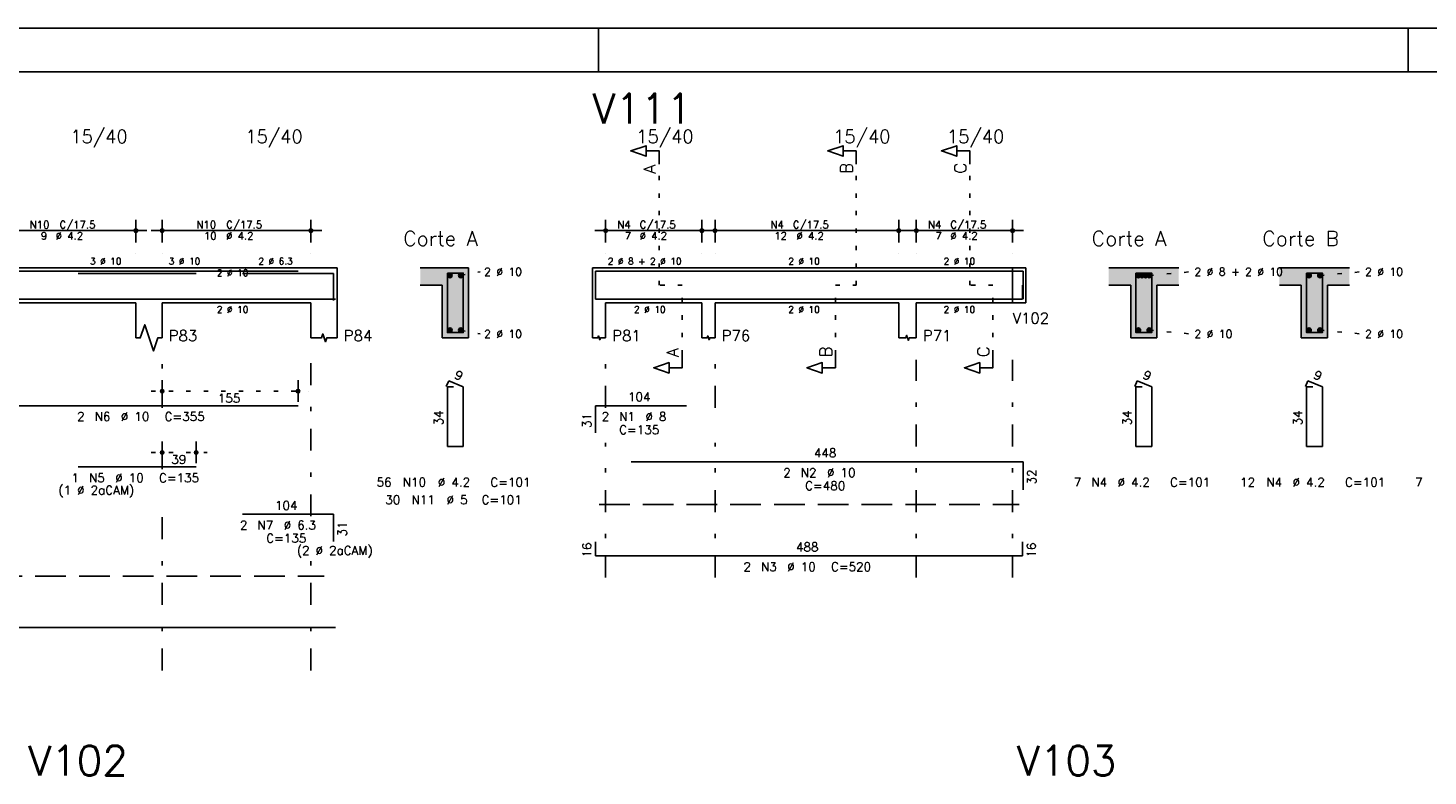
# Model space of a CAD drawing. Extents: x 0 to 119, y 0 to 84.
# Tile 9 of 11: x 69 to 101, y 67 to 84. Entities that reach past the tile are written whole.
import ezdxf

# ---------------------------------------------------------------- set-up
doc = ezdxf.new("R2010")
doc.units = 0
for name, pattern in [('ESTILO_TQS_0001', [1, 0.7, -0.3]), ('ESTILO_TQS_0002', [0.4, 0.1, -0.3]), ('ESTILO_TQS_0003', [1.5, 0.5, -0.4, 0.1, -0.5])]:
    doc.linetypes.add(name, pattern=pattern)
for name, color, linetype in [('1', 1, 'CONTINUOUS'), ('10', 10, 'CONTINUOUS'), ('2', 2, 'CONTINUOUS'), ('4', 4, 'CONTINUOUS'), ('6', 6, 'CONTINUOUS'), ('7', 7, 'CONTINUOUS'), ('8', 8, 'CONTINUOUS')]:
    doc.layers.add(name, color=color, linetype=linetype)
doc.styles.get("Standard").update_dxf_attribs({"font": 'ROMANS.SHX'})

msp = doc.modelspace()

# ---------------------------------------------------------------- linework, layer by layer
at = {"layer": '1', "linetype": 'CONTINUOUS'}
for p, q in [((0, 84.099998), (118.900002, 84.099998)), ((81.900002, 83.099998), (81.900002, 84.099998)), ((100.400002, 83.099998), (100.400002, 84.099998))]:
    msp.add_line(p, q, dxfattribs=at)
at = {"layer": '1', "linetype": 'ESTILO_TQS_0002'}
for p, q in [((83.285, 78.22), (83.285, 80.99)), ((87.785, 78.22), (87.785, 80.99)), ((90.385, 78.22), (90.385, 80.99)), ((78.75, 78.445), (79.195, 78.53)), ((91.36, 78.62), (91.36, 77.82)), ((91.36, 78.62), (91.66, 78.62)), ((94.485, 78.445), (95.43, 78.53)), ((98.385, 78.445), (99.33, 78.53)), ((83.81, 78.22), (83.285, 78.22)), ((83.81, 76.635), (83.81, 78.22)), ((87.31, 76.635), (87.31, 78.22)), ((87.31, 78.22), (87.785, 78.22)), ((90.91, 78.22), (90.385, 78.22)), ((90.91, 76.635), (90.91, 78.22)), ((91.36, 77.82), (91.66, 77.82)), ((78.75, 77.195), (79.195, 77.11)), ((94.485, 77.195), (95.43, 77.11)), ((98.385, 77.195), (99.33, 77.11)), ((71.675, 75.8), (75.28058, 75.8)), ((71.675, 74.4), (72.9523, 74.4))]:
    msp.add_line(p, q, dxfattribs=at)
at = {"layer": '1', "linetype": 'ESTILO_TQS_0001'}
for p, q in [((81.91, 73.215), (91.51, 73.215)), ((43.025, 71.575), (75.625, 71.575))]:
    msp.add_line(p, q, dxfattribs=at)
at = {"layer": '1', "linetype": 'CONTINUOUS'}
for centre in [(78.5, 78.445), (78.75, 78.445), (94.235, 78.445), (94.318333, 78.445), (94.401667, 78.445), (94.485, 78.445), (98.135, 78.445), (98.385, 78.445), (78.5, 77.195), (78.75, 77.195), (94.235, 77.195), (94.485, 77.195), (98.135, 77.195), (98.385, 77.195)]:
    msp.add_circle(centre, 0.05, dxfattribs=at)
for points in [[(78.55, 78.445), (78.475, 78.488301), (78.453015, 78.462101)], [(78.55, 78.445), (78.453015, 78.462101), (78.453015, 78.427899)], [(78.55, 78.445), (78.453015, 78.427899), (78.475, 78.401699)], [(78.55, 78.445), (78.508682, 78.49424), (78.475, 78.488301)], [(78.55, 78.445), (78.475, 78.401699), (78.508682, 78.39576)], [(78.55, 78.445), (78.538302, 78.477139), (78.508682, 78.49424)], [(78.55, 78.445), (78.508682, 78.39576), (78.538302, 78.412861)], [(78.55, 78.445), (78.538302, 78.412861), (78.55, 78.445)], [(78.8, 78.445), (78.725, 78.488301), (78.703015, 78.462101)], [(78.8, 78.445), (78.703015, 78.462101), (78.703015, 78.427899)], [(78.8, 78.445), (78.703015, 78.427899), (78.725, 78.401699)], [(78.8, 78.445), (78.758682, 78.49424), (78.725, 78.488301)], [(78.8, 78.445), (78.725, 78.401699), (78.758682, 78.39576)], [(78.8, 78.445), (78.788302, 78.477139), (78.758682, 78.49424)], [(78.8, 78.445), (78.758682, 78.39576), (78.788302, 78.412861)], [(78.8, 78.445), (78.788302, 78.412861), (78.8, 78.445)], [(94.285, 78.445), (94.21, 78.488301), (94.188015, 78.462101)], [(94.285, 78.445), (94.188015, 78.462101), (94.188015, 78.427899)], [(94.285, 78.445), (94.188015, 78.427899), (94.21, 78.401699)], [(94.285, 78.445), (94.243682, 78.49424), (94.21, 78.488301)], [(94.285, 78.445), (94.21, 78.401699), (94.243682, 78.39576)], [(94.285, 78.445), (94.273302, 78.477139), (94.243682, 78.49424)], [(94.285, 78.445), (94.243682, 78.39576), (94.273302, 78.412861)], [(94.368333, 78.445), (94.293333, 78.488301), (94.271349, 78.462101)], [(94.368333, 78.445), (94.271349, 78.462101), (94.271349, 78.427899)], [(94.368333, 78.445), (94.271349, 78.427899), (94.293333, 78.401699)], [(94.285, 78.445), (94.273302, 78.412861), (94.285, 78.445)], [(94.368333, 78.445), (94.327016, 78.49424), (94.293333, 78.488301)], [(94.368333, 78.445), (94.293333, 78.401699), (94.327016, 78.39576)], [(94.368333, 78.445), (94.356636, 78.477139), (94.327016, 78.49424)], [(94.368333, 78.445), (94.327016, 78.39576), (94.356636, 78.412861)], [(94.451667, 78.445), (94.376667, 78.488301), (94.354682, 78.462101)], [(94.451667, 78.445), (94.354682, 78.462101), (94.354682, 78.427899)], [(94.451667, 78.445), (94.354682, 78.427899), (94.376667, 78.401699)], [(94.368333, 78.445), (94.356636, 78.412861), (94.368333, 78.445)], [(94.451667, 78.445), (94.410349, 78.49424), (94.376667, 78.488301)], [(94.451667, 78.445), (94.376667, 78.401699), (94.410349, 78.39576)], [(94.451667, 78.445), (94.439969, 78.477139), (94.410349, 78.49424)], [(94.451667, 78.445), (94.410349, 78.39576), (94.439969, 78.412861)], [(94.535, 78.445), (94.46, 78.488301), (94.438015, 78.462101)], [(94.535, 78.445), (94.438015, 78.462101), (94.438015, 78.427899)], [(94.535, 78.445), (94.438015, 78.427899), (94.46, 78.401699)], [(94.451667, 78.445), (94.439969, 78.412861), (94.451667, 78.445)], [(94.535, 78.445), (94.493682, 78.49424), (94.46, 78.488301)], [(94.535, 78.445), (94.46, 78.401699), (94.493682, 78.39576)], [(94.535, 78.445), (94.523302, 78.477139), (94.493682, 78.49424)], [(94.535, 78.445), (94.493682, 78.39576), (94.523302, 78.412861)], [(94.535, 78.445), (94.523302, 78.412861), (94.535, 78.445)], [(98.185, 78.445), (98.11, 78.488301), (98.088015, 78.462101)], [(98.185, 78.445), (98.088015, 78.462101), (98.088015, 78.427899)], [(98.185, 78.445), (98.088015, 78.427899), (98.11, 78.401699)], [(98.185, 78.445), (98.143682, 78.49424), (98.11, 78.488301)], [(98.185, 78.445), (98.11, 78.401699), (98.143682, 78.39576)], [(98.185, 78.445), (98.173302, 78.477139), (98.143682, 78.49424)], [(98.185, 78.445), (98.143682, 78.39576), (98.173302, 78.412861)], [(98.185, 78.445), (98.173302, 78.412861), (98.185, 78.445)], [(98.435, 78.445), (98.36, 78.488301), (98.338015, 78.462101)], [(98.435, 78.445), (98.338015, 78.462101), (98.338015, 78.427899)], [(98.435, 78.445), (98.338015, 78.427899), (98.36, 78.401699)], [(98.435, 78.445), (98.393682, 78.49424), (98.36, 78.488301)], [(98.435, 78.445), (98.36, 78.401699), (98.393682, 78.39576)], [(98.435, 78.445), (98.423302, 78.477139), (98.393682, 78.49424)], [(98.435, 78.445), (98.393682, 78.39576), (98.423302, 78.412861)], [(98.435, 78.445), (98.423302, 78.412861), (98.435, 78.445)], [(78.55, 77.195), (78.475, 77.238301), (78.453015, 77.212101)], [(78.55, 77.195), (78.453015, 77.212101), (78.453015, 77.177899)], [(78.55, 77.195), (78.453015, 77.177899), (78.475, 77.151699)], [(78.55, 77.195), (78.508682, 77.24424), (78.475, 77.238301)], [(78.55, 77.195), (78.475, 77.151699), (78.508682, 77.14576)], [(78.55, 77.195), (78.538302, 77.227139), (78.508682, 77.24424)], [(78.55, 77.195), (78.508682, 77.14576), (78.538302, 77.162861)], [(78.55, 77.195), (78.538302, 77.162861), (78.55, 77.195)], [(78.8, 77.195), (78.725, 77.238301), (78.703015, 77.212101)], [(78.8, 77.195), (78.703015, 77.212101), (78.703015, 77.177899)], [(78.8, 77.195), (78.703015, 77.177899), (78.725, 77.151699)], [(78.8, 77.195), (78.758682, 77.24424), (78.725, 77.238301)], [(78.8, 77.195), (78.725, 77.151699), (78.758682, 77.14576)], [(78.8, 77.195), (78.788302, 77.227139), (78.758682, 77.24424)], [(78.8, 77.195), (78.758682, 77.14576), (78.788302, 77.162861)], [(78.8, 77.195), (78.788302, 77.162861), (78.8, 77.195)], [(94.285, 77.195), (94.21, 77.238301), (94.188015, 77.212101)], [(94.285, 77.195), (94.188015, 77.212101), (94.188015, 77.177899)], [(94.285, 77.195), (94.188015, 77.177899), (94.21, 77.151699)], [(94.285, 77.195), (94.243682, 77.24424), (94.21, 77.238301)], [(94.285, 77.195), (94.21, 77.151699), (94.243682, 77.14576)], [(94.285, 77.195), (94.273302, 77.227139), (94.243682, 77.24424)], [(94.285, 77.195), (94.243682, 77.14576), (94.273302, 77.162861)], [(94.285, 77.195), (94.273302, 77.162861), (94.285, 77.195)], [(94.535, 77.195), (94.46, 77.238301), (94.438015, 77.212101)], [(94.535, 77.195), (94.438015, 77.212101), (94.438015, 77.177899)], [(94.535, 77.195), (94.438015, 77.177899), (94.46, 77.151699)], [(94.535, 77.195), (94.493682, 77.24424), (94.46, 77.238301)], [(94.535, 77.195), (94.46, 77.151699), (94.493682, 77.14576)], [(94.535, 77.195), (94.523302, 77.227139), (94.493682, 77.24424)], [(94.535, 77.195), (94.493682, 77.14576), (94.523302, 77.162861)], [(94.535, 77.195), (94.523302, 77.162861), (94.535, 77.195)], [(98.185, 77.195), (98.11, 77.238301), (98.088015, 77.212101)], [(98.185, 77.195), (98.088015, 77.212101), (98.088015, 77.177899)], [(98.185, 77.195), (98.088015, 77.177899), (98.11, 77.151699)], [(98.185, 77.195), (98.143682, 77.24424), (98.11, 77.238301)], [(98.185, 77.195), (98.11, 77.151699), (98.143682, 77.14576)], [(98.185, 77.195), (98.173302, 77.227139), (98.143682, 77.24424)], [(98.185, 77.195), (98.143682, 77.14576), (98.173302, 77.162861)], [(98.185, 77.195), (98.173302, 77.162861), (98.185, 77.195)], [(98.435, 77.195), (98.36, 77.238301), (98.338015, 77.212101)], [(98.435, 77.195), (98.338015, 77.212101), (98.338015, 77.177899)], [(98.435, 77.195), (98.338015, 77.177899), (98.36, 77.151699)], [(98.435, 77.195), (98.393682, 77.24424), (98.36, 77.238301)], [(98.435, 77.195), (98.36, 77.151699), (98.393682, 77.14576)], [(98.435, 77.195), (98.423302, 77.227139), (98.393682, 77.24424)], [(98.435, 77.195), (98.393682, 77.14576), (98.423302, 77.162861)], [(98.435, 77.195), (98.423302, 77.162861), (98.435, 77.195)]]:
    msp.add_solid(points, dxfattribs=at)
at = {"layer": '10', "linetype": 'CONTINUOUS'}
for points in [[(78.325, 78.22), (78.925, 78.62), (77.825, 78.62)], [(78.325, 78.22), (77.825, 78.62), (77.825, 78.22)], [(78.325, 78.22), (78.925, 77.02), (78.925, 78.62)], [(93.56, 78.62), (93.56, 78.22), (94.06, 78.22)], [(93.56, 78.62), (94.06, 78.22), (95.16, 78.62)], [(94.06, 78.22), (94.66, 78.22), (95.16, 78.62)], [(94.66, 78.22), (95.16, 78.22), (95.16, 78.62)], [(97.46, 78.62), (97.46, 78.22), (97.96, 78.22)], [(97.46, 78.62), (97.96, 78.22), (99.06, 78.62)], [(97.96, 78.22), (98.56, 78.22), (99.06, 78.62)], [(98.56, 78.22), (99.06, 78.22), (99.06, 78.62)], [(78.325, 78.22), (78.325, 77.02), (78.925, 77.02)], [(94.06, 77.02), (94.66, 77.02), (94.06, 78.22)], [(94.66, 77.02), (94.66, 78.22), (94.06, 78.22)], [(97.96, 77.02), (98.56, 77.02), (97.96, 78.22)], [(98.56, 77.02), (98.56, 78.22), (97.96, 78.22)]]:
    msp.add_solid(points, dxfattribs=at)
at = {"layer": '2', "linetype": 'CONTINUOUS'}
for p, q in [((71.325, 79.2), (71.325, 79.72)), ((71.925, 79.2), (71.925, 79.72)), ((75.325, 79.2), (75.325, 79.72)), ((82.06, 79.2), (82.06, 79.72)), ((84.26, 79.2), (84.26, 79.72)), ((84.56, 79.2), (84.56, 79.72)), ((88.76, 79.2), (88.76, 79.72)), ((89.16, 79.2), (89.16, 79.72)), ((91.36, 79.2), (91.36, 79.72)), ((68.055, 79.47), (71.575, 79.47)), ((71.675, 79.47), (75.575, 79.47)), ((81.81, 79.47), (84.51, 79.47)), ((84.31, 79.47), (89.01, 79.47)), ((88.91, 79.47), (91.61, 79.47)), ((71.325, 78.95), (71.325, 78.95)), ((71.925, 78.95), (71.925, 78.95)), ((75.325, 78.95), (75.325, 78.95)), ((82.06, 78.95), (82.06, 78.95)), ((84.26, 78.95), (84.26, 78.95)), ((84.56, 78.95), (84.56, 78.95)), ((88.76, 78.95), (88.76, 78.95)), ((89.16, 78.95), (89.16, 78.95)), ((91.36, 78.95), (91.36, 78.95)), ((59.205, 78.62), (71.325, 78.62)), ((71.325, 78.62), (71.925, 78.62)), ((71.925, 78.62), (75.325, 78.62)), ((75.325, 78.62), (75.925, 78.62)), ((75.925, 78.62), (75.925, 77.82)), ((78.925, 78.62), (77.825, 78.62)), ((78.925, 77.02), (78.925, 78.62)), ((81.76, 78.62), (81.76, 77.82)), ((81.76, 78.62), (82.06, 78.62)), ((82.06, 78.62), (84.26, 78.62)), ((84.26, 78.62), (84.56, 78.62)), ((84.56, 78.62), (88.76, 78.62)), ((88.76, 78.62), (89.16, 78.62)), ((89.16, 78.62), (91.36, 78.62)), ((91.36, 78.62), (91.36, 77.82)), ((91.36, 78.62), (91.36, 77.82)), ((91.36, 78.62), (91.66, 78.62)), ((91.66, 78.62), (91.66, 77.82)), ((91.66, 78.62), (91.66, 77.82)), ((95.16, 78.62), (93.56, 78.62)), ((99.06, 78.62), (97.46, 78.62)), ((77.825, 78.22), (78.325, 78.22)), ((78.325, 78.22), (78.325, 77.02)), ((93.56, 78.22), (94.06, 78.22)), ((94.06, 78.22), (94.06, 77.02)), ((94.66, 77.02), (94.66, 78.22)), ((94.66, 78.22), (95.16, 78.22)), ((97.46, 78.22), (97.96, 78.22)), ((97.96, 78.22), (97.96, 77.02)), ((98.56, 77.02), (98.56, 78.22)), ((98.56, 78.22), (99.06, 78.22)), ((59.205, 77.82), (71.325, 77.82)), ((71.325, 77.82), (71.325, 77.02)), ((71.925, 77.82), (75.325, 77.82)), ((71.925, 77.82), (71.925, 77.02)), ((75.325, 77.82), (75.325, 77.02)), ((75.925, 77.82), (75.925, 77.02)), ((81.76, 77.82), (81.76, 77.02)), ((82.06, 77.82), (84.26, 77.82)), ((82.06, 77.82), (82.06, 77.02)), ((84.26, 77.82), (84.26, 77.02)), ((84.56, 77.82), (88.76, 77.82)), ((84.56, 77.82), (84.56, 77.02)), ((88.76, 77.82), (88.76, 77.02)), ((89.16, 77.82), (91.36, 77.82)), ((89.16, 77.82), (89.16, 77.02)), ((91.36, 77.82), (91.66, 77.82)), ((78.325, 77.02), (78.925, 77.02)), ((94.06, 77.02), (94.66, 77.02)), ((97.96, 77.02), (98.56, 77.02)), ((71.925, 75.56), (71.925, 76.05)), ((75.03058, 75.56), (75.03058, 76.05)), ((71.925, 75.46), (71.925, 75.46)), ((75.03058, 75.46), (75.03058, 75.46)), ((71.925, 74.16), (71.925, 74.65)), ((72.7023, 74.16), (72.7023, 74.65)), ((71.925, 74.06), (71.925, 74.06)), ((72.7023, 74.06), (72.7023, 74.06))]:
    msp.add_line(p, q, dxfattribs=at)
at = {"layer": '2', "linetype": 'ESTILO_TQS_0003'}
for p, q in [((71.925, 75.422), (71.925, 76.52)), ((75.325, 72.942), (75.325, 76.52)), ((82.06, 75.422), (82.06, 76.52)), ((84.56, 75.422), (84.56, 76.52)), ((89.16, 71.54), (89.16, 76.52)), ((91.36, 71.54), (91.36, 76.52)), ((71.925, 74.022), (71.925, 74.618)), ((82.06, 71.54), (82.06, 74.618)), ((84.56, 71.54), (84.56, 74.618)), ((71.925, 69.42), (71.925, 73.218)), ((75.325, 69.42), (75.325, 72.138))]:
    msp.add_line(p, q, dxfattribs=at)
at = {"layer": '2', "linetype": 'CONTINUOUS'}
for points in [[(83.285, 80.99), (83.285, 81.29), (82.985, 81.29), (82.985, 81.17), (82.635, 81.29), (82.985, 81.41), (82.985, 81.29)], [(87.785, 80.99), (87.785, 81.29), (87.485, 81.29), (87.485, 81.17), (87.135, 81.29), (87.485, 81.41), (87.485, 81.29)], [(90.385, 80.99), (90.385, 81.29), (90.085, 81.29), (90.085, 81.17), (89.735, 81.29), (90.085, 81.41), (90.085, 81.29)], [(71.325, 77.02), (71.425, 77.02), (71.525, 77.32), (71.725, 76.72), (71.825, 77.02), (71.925, 77.02)], [(75.325, 77.02), (75.565, 77.02), (75.595, 77.11), (75.655, 76.93), (75.685, 77.02), (75.925, 77.02)], [(81.76, 77.02), (81.88, 77.02), (81.895, 77.065), (81.925, 76.975), (81.94, 77.02), (82.06, 77.02)], [(84.26, 77.02), (84.38, 77.02), (84.395, 77.065), (84.425, 76.975), (84.44, 77.02), (84.56, 77.02)], [(88.76, 77.02), (88.92, 77.02), (88.94, 77.08), (88.98, 76.96), (89, 77.02), (89.16, 77.02)], [(83.81, 76.635), (83.81, 76.335), (83.51, 76.335), (83.51, 76.215), (83.16, 76.335), (83.51, 76.455), (83.51, 76.335)], [(87.31, 76.635), (87.31, 76.335), (87.01, 76.335), (87.01, 76.215), (86.66, 76.335), (87.01, 76.455), (87.01, 76.335)], [(90.91, 76.635), (90.91, 76.335), (90.61, 76.335), (90.61, 76.215), (90.26, 76.335), (90.61, 76.455), (90.61, 76.335)]]:
    msp.add_lwpolyline(points, dxfattribs=at)
for centre, radius in [((71.325, 79.47), 0.041625), ((71.325, 79.47), 0.02075), ((71.925, 79.47), 0.041625), ((71.925, 79.47), 0.02075), ((75.325, 79.47), 0.041625), ((75.325, 79.47), 0.02075), ((82.06, 79.47), 0.041625), ((82.06, 79.47), 0.02075), ((84.26, 79.47), 0.041625), ((84.26, 79.47), 0.02075), ((84.56, 79.47), 0.041625), ((84.56, 79.47), 0.02075), ((88.76, 79.47), 0.041625), ((88.76, 79.47), 0.02075), ((89.16, 79.47), 0.041625), ((89.16, 79.47), 0.02075), ((91.36, 79.47), 0.041625), ((91.36, 79.47), 0.02075), ((71.925, 75.8), 0.04), ((75.03058, 75.8), 0.04), ((71.925, 75.8), 0.02), ((75.03058, 75.8), 0.02), ((71.925, 74.4), 0.04), ((71.925, 74.4), 0.02), ((72.7023, 74.4), 0.04), ((72.7023, 74.4), 0.02)]:
    msp.add_circle(centre, radius, dxfattribs=at)
at = {"layer": '4', "linetype": 'CONTINUOUS'}
for p, q in [((67.93058, 78.54), (75.03058, 78.54)), ((70.0023, 78.49), (72.7023, 78.49)), ((73.763, 78.49), (75.843, 78.49)), ((75.843, 78.49), (75.843, 77.87)), ((81.83, 77.92), (81.83, 78.54)), ((81.83, 78.54), (83.91, 78.54)), ((82.6402, 78.54), (91.6002, 78.54)), ((91.6002, 78.54), (91.6002, 77.9)), ((81.83, 78.22), (81.83, 77.9)), ((91.59, 77.9), (91.59, 78.22)), ((58.885, 77.9), (75.885, 77.9)), ((81.83, 77.9), (91.59, 77.9))]:
    msp.add_line(p, q, dxfattribs=at)
for points in [[(78.445, 78.5), (78.445, 77.14), (78.805, 77.14), (78.805, 78.5), (78.445, 78.5)], [(94.18, 78.5), (94.18, 77.14), (94.54, 77.14), (94.54, 78.5), (94.18, 78.5)], [(98.08, 78.5), (98.08, 77.14), (98.44, 77.14), (98.44, 78.5), (98.08, 78.5)]]:
    msp.add_lwpolyline(points, dxfattribs=at)
at = {"layer": '6', "linetype": 'CONTINUOUS'}
for p, q in [((78.473338, 76.04), (78.418893, 75.91102)), ((78.585, 75.9), (78.445, 75.9)), ((78.445, 75.9), (78.445, 74.54)), ((78.805, 75.9), (78.473338, 76.04)), ((78.805, 74.54), (78.805, 75.9)), ((94.208338, 76.04), (94.153893, 75.91102)), ((94.32, 75.9), (94.18, 75.9)), ((94.18, 75.9), (94.18, 74.54)), ((94.54, 75.9), (94.208338, 76.04)), ((94.54, 74.54), (94.54, 75.9)), ((98.108338, 76.04), (98.053893, 75.91102)), ((98.22, 75.9), (98.08, 75.9)), ((98.08, 75.9), (98.08, 74.54)), ((98.44, 75.9), (98.108338, 76.04)), ((98.44, 74.54), (98.44, 75.9)), ((67.93058, 75.47), (75.03058, 75.47)), ((81.83, 74.85), (81.83, 75.47)), ((81.83, 75.47), (83.91, 75.47)), ((78.445, 74.54), (78.805, 74.54)), ((94.18, 74.54), (94.54, 74.54)), ((98.08, 74.54), (98.44, 74.54)), ((70.0023, 74.07), (72.7023, 74.07)), ((82.6402, 74.19), (91.6002, 74.19)), ((91.6002, 74.19), (91.6002, 73.55)), ((73.763, 72.99), (75.843, 72.99)), ((75.843, 72.99), (75.843, 72.37)), ((81.83, 72.36), (81.83, 72.04)), ((91.59, 72.04), (91.59, 72.36)), ((81.83, 72.04), (91.59, 72.04)), ((58.885, 70.4), (75.885, 70.4))]:
    msp.add_line(p, q, dxfattribs=at)
at = {"layer": '8', "linetype": 'CONTINUOUS'}
msp.add_line((2.5, 83.099998), (117.900002, 83.099998), dxfattribs=at)

# ---------------------------------------------------------------- texts
at = {"layer": '2', "linetype": 'CONTINUOUS'}
for s, height, p in [('15/40', 0.3, (69.825, 81.47)), ('15/40', 0.3, (73.825, 81.47)), ('15/40', 0.3, (82.76, 81.47)), ('15/40', 0.3, (87.26, 81.47)), ('15/40', 0.3, (89.86, 81.47)), ('N10', 0.17, (68.897, 79.521)), ('C/17.5', 0.17, (69.577, 79.521)), ('N10', 0.17, (72.707, 79.521)), ('C/17.5', 0.17, (73.387, 79.521)), ('N4', 0.17, (82.327, 79.521)), ('C/17.5', 0.17, (82.837, 79.521)), ('N4', 0.17, (85.827, 79.521)), ('C/17.5', 0.17, (86.337, 79.521)), ('N4', 0.17, (89.427, 79.521)), ('C/17.5', 0.17, (89.937, 79.521)), ('9', 0.17, (69.152, 79.266)), ('%%c 4.2', 0.17, (69.492, 79.266)), ('10', 0.17, (72.877, 79.266)), ('%%c 4.2', 0.17, (73.387, 79.266)), ('Corte A', 0.34, (77.435, 79.12)), ('7', 0.17, (82.497, 79.266)), ('%%c 4.2', 0.17, (82.837, 79.266)), ('12', 0.17, (85.912, 79.266)), ('%%c 4.2', 0.17, (86.422, 79.266)), ('7', 0.17, (89.597, 79.266)), ('%%c 4.2', 0.17, (89.937, 79.266)), ('Corte A', 0.34, (93.17, 79.12)), ('Corte B', 0.34, (97.07, 79.12)), ('3 %%c 10', 0.15, (70.275, 78.695)), ('3 %%c 10', 0.15, (72.075, 78.695)), ('2 %%c 6.3', 0.15, (74.125, 78.695)), ('2 %%c 8 + 2 %%c 10', 0.15, (82.11, 78.695)), ('2 %%c 10', 0.15, (86.235, 78.695)), ('2 %%c 10', 0.15, (89.785, 78.695)), ('2 %%c 10', 0.15, (73.175, 78.4325)), ('2 %%c 10', 0.18, (79.285, 78.44)), ('2 %%c 8 + 2 %%c 10', 0.18, (95.52, 78.44)), ('2 %%c 10', 0.18, (99.42, 78.44)), ('2 %%c 10', 0.15, (73.175, 77.595)), ('2 %%c 10', 0.15, (82.71, 77.595)), ('2 %%c 10', 0.15, (86.235, 77.595)), ('2 %%c 10', 0.15, (89.785, 77.595)), ('V102', 0.25, (91.36, 77.345)), ('P83', 0.25, (72.075, 76.945)), ('P84', 0.25, (76.075, 76.945)), ('2 %%c 10', 0.18, (79.285, 77.02)), ('P81', 0.25, (82.21, 76.945)), ('P76', 0.25, (84.71, 76.945)), ('P71', 0.25, (89.31, 76.945)), ('2 %%c 10', 0.18, (95.52, 77.02)), ('2 %%c 10', 0.18, (99.42, 77.02)), ('155', 0.2, (73.19779, 75.54)), ('104', 0.2, (82.57, 75.57)), ('2', 0.2, (69.98058, 75.12)), ('N6', 0.2, (70.38058, 75.12)), ('%%c 10', 0.2, (70.98058, 75.12)), ('C=355', 0.2, (71.98058, 75.12)), ('2', 0.2, (81.97, 75.12)), ('N1', 0.2, (82.37, 75.12)), ('%%c 8', 0.2, (82.97, 75.12)), ('C=135', 0.2, (82.37, 74.82)), ('39', 0.2, (72.13365, 74.14)), ('448', 0.2, (86.8202, 74.29)), ('1', 0.2, (69.8523, 73.72)), ('N5', 0.2, (70.2523, 73.72)), ('%%c 10', 0.2, (70.8523, 73.72)), ('C=135', 0.2, (71.8523, 73.72)), ('2', 0.2, (86.1202, 73.84)), ('N2', 0.2, (86.5202, 73.84)), ('%%c 10', 0.2, (87.1202, 73.84)), ('(1 %%c 2aCAM)', 0.2, (69.5523, 73.44)), ('56', 0.2, (76.825, 73.62)), ('N10', 0.2, (77.425, 73.62)), ('%%c 4.2', 0.2, (78.225, 73.62)), ('C=101', 0.2, (79.425, 73.62)), ('C=480', 0.2, (86.6202, 73.54)), ('7', 0.2, (92.76, 73.62)), ('N4', 0.2, (93.16, 73.62)), ('%%c 4.2', 0.2, (93.76, 73.62)), ('C=101', 0.2, (94.96, 73.62)), ('12', 0.2, (96.56, 73.62)), ('N4', 0.2, (97.16, 73.62)), ('%%c 4.2', 0.2, (97.76, 73.62)), ('C=101', 0.2, (98.96, 73.62)), ('7', 0.2, (100.56, 73.62)), ('104', 0.2, (74.503, 73.09)), ('30', 0.2, (77.025, 73.22)), ('N11', 0.2, (77.625, 73.22)), ('%%c 5', 0.2, (78.425, 73.22)), ('C=101', 0.2, (79.225, 73.22)), ('2', 0.2, (73.703, 72.64)), ('N7', 0.2, (74.103, 72.64)), ('%%c 6.3', 0.2, (74.703, 72.64)), ('C=135', 0.2, (74.303, 72.34)), ('488', 0.2, (86.41, 72.14)), ('(2 %%c 2aCAM)', 0.2, (75.003, 72.06)), ('2', 0.2, (85.21, 71.69)), ('N3', 0.2, (85.61, 71.69)), ('%%c 10', 0.2, (86.21, 71.69)), ('C=520', 0.2, (87.21, 71.69))]:
    msp.add_text(s, height=height, dxfattribs=at).set_placement(p)
for s, height, rotation, p in [('A', 0.272, 90, (83.2034, 80.7724)), ('B', 0.272, 90, (87.7034, 80.7724)), ('C', 0.272, 90, (90.3034, 80.7724)), ('A', 0.272, 90, (83.7284, 76.5806)), ('B', 0.272, 90, (87.2284, 76.5806)), ('C', 0.272, 90, (90.8284, 76.5806)), ('9', 0.2, 337.11462, (78.585929, 76.101017)), ('9', 0.2, 337.11462, (94.320929, 76.101017)), ('9', 0.2, 337.11462, (98.220929, 76.101017)), ('34', 0.2, 90, (78.345, 75.02)), ('31', 0.2, 90, (81.73, 74.96)), ('34', 0.2, 90, (94.08, 75.02)), ('34', 0.2, 90, (97.98, 75.02)), ('32', 0.2, 90, (91.9002, 73.67)), ('31', 0.2, 90, (76.143, 72.48)), ('16', 0.2, 90, (81.73, 72)), ('16', 0.2, 90, (91.89, 72))]:
    msp.add_text(s, height=height, rotation=rotation, dxfattribs=at).set_placement(p)
at = {"layer": '7', "linetype": 'CONTINUOUS'}
for s, p in [('V111', (81.76, 81.92)), ('V102', (68.86667, 67.02)), ('V103', (91.46, 67.02))]:
    msp.add_text(s, height=0.68, dxfattribs=at).set_placement(p)

doc.saveas('drawing.dxf')
